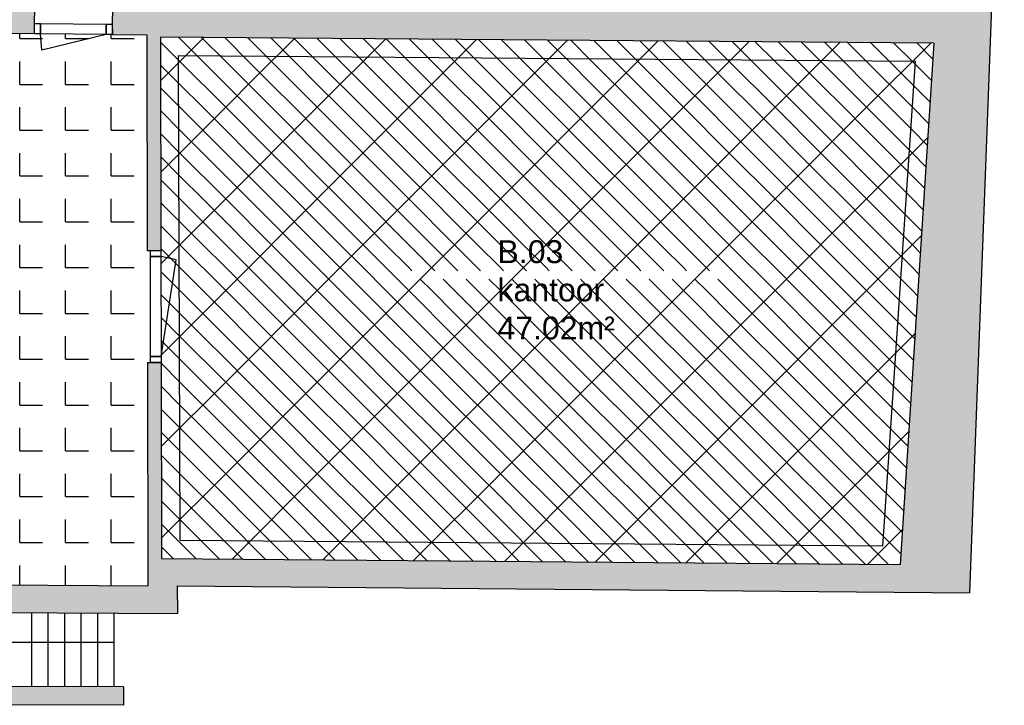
# Model space of a CAD drawing. Extents: x -9.8 to 14.6, y -7 to 44.3.
# Tile 4 of 9: x 2.7 to 13.5, y -4.5 to 3. Entities that reach past the tile are written whole.
import ezdxf

# ---------------------------------------------------------------- set-up
doc = ezdxf.new("R2010")
doc.units = 0
doc.linetypes.add('STRICHPUNKT', pattern=[25.4, 12.7, -6.35, 0, -6.35])
doc.linetypes.add('VERDECKT', pattern=[9.525, 6.35, -3.175])
for name, color, linetype in [('XR$1$STANDARD', 7, 'CONTINUOUS'), ('XR$2$STANDARD', 7, 'CONTINUOUS'), ('XR$3$STANDARD', 7, 'CONTINUOUS'), ('XR$4$STANDARD', 7, 'CONTINUOUS')]:
    doc.layers.add(name, color=color, linetype=linetype)
doc.styles.add('ARIAL', font='ARIAL.TTF')

# ---------------------------------------------------------------- blocks, each defined once
blk = doc.blocks.new('PATROON_5')
at = {"layer": 'XR$3$STANDARD', "color": 7, "linetype": 'ByBlock'}
for p, q in [((4.622, 2.622), (4.763, 2.763)), ((5.32, 2.32), (5.755, 2.755)), ((6.018, 2.018), (6.748, 2.748)), ((7, 2), (7.74, 2.74)), ((8, 2), (8.732, 2.732)), ((9, 2), (9.725, 2.725)), ((10, 2), (10.717, 2.717)), ((11, 2), (11.709, 2.709)), ((12, 2), (12.701, 2.701)), ((4.289, 2.289), (4.622, 2.622)), ((5, 2), (5.32, 2.32)), ((4.291, 1.291), (5, 2)), ((5, 1), (6, 2)), ((6, 2), (6.018, 2.018)), ((6, 1), (7, 2)), ((7, 1), (8, 2)), ((8, 1), (9, 2)), ((9, 1), (10, 2)), ((10, 1), (11, 2)), ((11, 1), (12, 2)), ((12, 1), (12.669, 1.669)), ((4.293, 0.293), (5, 1)), ((5, 0), (6, 1)), ((6, 0), (7, 1)), ((7, 0), (8, 1)), ((8, 0), (9, 1)), ((9, 0), (10, 1)), ((10, 0), (11, 1)), ((11, 0), (12, 1)), ((12, 0), (12.599, 0.599)), ((4.294, -0.706), (5, 0)), ((5, -1), (6, 0)), ((6, -1), (7, 0)), ((7, -1), (8, 0)), ((8, -1), (9, 0)), ((9, -1), (10, 0)), ((10, -1), (11, 0)), ((11, -1), (12, 0)), ((12, -1), (12.53, -0.47)), ((4.296, -1.704), (5, -1)), ((5, -2), (6, -1)), ((6, -2), (7, -1)), ((7, -2), (8, -1)), ((8, -2), (9, -1)), ((9, -2), (10, -1)), ((10, -2), (11, -1)), ((11, -2), (12, -1)), ((12, -2), (12.461, -1.539)), ((4.297, -2.703), (5, -2)), ((5.069, -2.931), (6, -2)), ((6.06, -2.94), (7, -2)), ((7.052, -2.948), (8, -2)), ((8.044, -2.956), (9, -2)), ((9.036, -2.964), (10, -2)), ((10.027, -2.973), (11, -2)), ((11.019, -2.981), (12, -2)), ((12.011, -2.989), (12.391, -2.609))]:
    blk.add_line(p, q, dxfattribs=at)
blk = doc.blocks.new('PATROON_9')
at = {"layer": 'XR$4$STANDARD', "color": 7, "linetype": 'ByBlock'}
for p, q in [((4.5, 2.5), (4.289, 2.711)), ((5, 2.5), (4.737, 2.763)), ((5.5, 2.5), (5.241, 2.759)), ((6, 2.5), (5.744, 2.756)), ((6.5, 2.5), (6.248, 2.752)), ((7, 2.5), (6.752, 2.748)), ((7.5, 2.5), (7.256, 2.744)), ((8, 2.5), (7.76, 2.74)), ((8.5, 2.5), (8.264, 2.736)), ((9, 2.5), (8.768, 2.732)), ((9.5, 2.5), (9.272, 2.728)), ((10, 2.5), (9.776, 2.724)), ((10.5, 2.5), (10.28, 2.72)), ((11, 2.5), (10.784, 2.716)), ((11.5, 2.5), (11.288, 2.712)), ((12, 2.5), (11.792, 2.708)), ((12.5, 2.5), (12.295, 2.705)), ((5, 2), (4.5, 2.5)), ((5.5, 2), (5, 2.5)), ((6, 2), (5.5, 2.5)), ((6.5, 2), (6, 2.5)), ((7, 2), (6.5, 2.5)), ((7.5, 2), (7, 2.5)), ((8, 2), (7.5, 2.5)), ((8.5, 2), (8, 2.5)), ((9, 2), (8.5, 2.5)), ((9.5, 2), (9, 2.5)), ((10, 2), (9.5, 2.5)), ((10.5, 2), (10, 2.5)), ((11, 2), (10.5, 2.5)), ((11.5, 2), (11, 2.5)), ((12, 2), (11.5, 2.5)), ((12.5, 2), (12, 2.5)), ((12.709, 2.291), (12.5, 2.5)), ((4.5, 2), (4.29, 2.21)), ((5, 1.5), (4.5, 2)), ((5.5, 1.5), (5, 2)), ((6, 1.5), (5.5, 2)), ((6.5, 1.5), (6, 2)), ((7, 1.5), (6.5, 2)), ((7.5, 1.5), (7, 2)), ((8, 1.5), (7.5, 2)), ((8.5, 1.5), (8, 2)), ((9, 1.5), (8.5, 2)), ((9.5, 1.5), (9, 2)), ((10, 1.5), (9.5, 2)), ((10.5, 1.5), (10, 2)), ((11, 1.5), (10.5, 2)), ((11.5, 1.5), (11, 2)), ((12, 1.5), (11.5, 2)), ((12.5, 1.5), (12, 2)), ((12.678, 1.822), (12.5, 2)), ((4.5, 1.5), (4.29, 1.71)), ((5, 1), (4.5, 1.5)), ((5.5, 1), (5, 1.5)), ((6, 1), (5.5, 1.5)), ((6.5, 1), (6, 1.5)), ((7, 1), (6.5, 1.5)), ((7.5, 1), (7, 1.5)), ((8, 1), (7.5, 1.5)), ((8.5, 1), (8, 1.5)), ((9, 1), (8.5, 1.5)), ((9.5, 1), (9, 1.5)), ((10, 1), (9.5, 1.5)), ((10.5, 1), (10, 1.5)), ((11, 1), (10.5, 1.5)), ((11.5, 1), (11, 1.5)), ((12, 1), (11.5, 1.5)), ((12.5, 1), (12, 1.5)), ((12.648, 1.352), (12.5, 1.5)), ((4.5, 1), (4.291, 1.209)), ((5, 0.5), (4.5, 1)), ((5.5, 0.5), (5, 1)), ((6, 0.5), (5.5, 1)), ((6.5, 0.5), (6, 1)), ((7, 0.5), (6.5, 1)), ((7.5, 0.5), (7, 1)), ((8, 0.5), (7.5, 1)), ((8.5, 0.5), (8, 1)), ((9, 0.5), (8.5, 1)), ((9.5, 0.5), (9, 1)), ((10, 0.5), (9.5, 1)), ((10.5, 0.5), (10, 1)), ((11, 0.5), (10.5, 1)), ((11.5, 0.5), (11, 1)), ((12, 0.5), (11.5, 1)), ((12.5, 0.5), (12, 1)), ((12.618, 0.882), (12.5, 1)), ((4.5, 0.5), (4.292, 0.708)), ((5, 0), (4.5, 0.5)), ((5.5, 0), (5, 0.5)), ((6, 0), (5.5, 0.5)), ((6.5, 0), (6, 0.5)), ((7, 0), (6.5, 0.5)), ((7.284, 0.216), (7, 0.5)), ((7.784, 0.216), (7.5, 0.5)), ((8.284, 0.216), (8, 0.5)), ((8.784, 0.216), (8.5, 0.5)), ((9.284, 0.216), (9, 0.5)), ((9.784, 0.216), (9.5, 0.5)), ((10.208, 0.292), (10, 0.5)), ((11, 0), (10.5, 0.5)), ((11.5, 0), (11, 0.5)), ((12, 0), (11.5, 0.5)), ((12.5, 0), (12, 0.5)), ((12.587, 0.413), (12.5, 0.5)), ((10.284, 0.216), (10.208, 0.292)), ((4.5, 0), (4.293, 0.207)), ((7.5, 0), (7.375, 0.125)), ((8, 0), (7.875, 0.125)), ((8.5, 0), (8.375, 0.125)), ((9, 0), (8.875, 0.125)), ((9.5, 0), (9.375, 0.125)), ((10, 0), (9.875, 0.125)), ((10.5, 0), (10.375, 0.125)), ((5, -0.5), (4.5, 0)), ((5.5, -0.5), (5, 0)), ((6, -0.5), (5.5, 0)), ((6.5, -0.5), (6, 0)), ((7, -0.5), (6.5, 0)), ((7.5, -0.5), (7, 0)), ((8, -0.5), (7.5, 0)), ((8.5, -0.5), (8, 0)), ((9, -0.5), (8.5, 0)), ((9.5, -0.5), (9, 0)), ((10, -0.5), (9.5, 0)), ((10.5, -0.5), (10, 0)), ((11, -0.5), (10.5, 0)), ((11.5, -0.5), (11, 0)), ((12, -0.5), (11.5, 0)), ((12.5, -0.5), (12, 0)), ((12.557, -0.057), (12.5, 0)), ((4.5, -0.5), (4.294, -0.294)), ((5, -1), (4.5, -0.5)), ((5.5, -1), (5, -0.5)), ((6, -1), (5.5, -0.5)), ((6.5, -1), (6, -0.5)), ((7, -1), (6.5, -0.5)), ((7.5, -1), (7, -0.5)), ((8, -1), (7.5, -0.5)), ((8.5, -1), (8, -0.5)), ((9, -1), (8.5, -0.5)), ((9.5, -1), (9, -0.5)), ((10, -1), (9.5, -0.5)), ((10.5, -1), (10, -0.5)), ((11, -1), (10.5, -0.5)), ((11.5, -1), (11, -0.5)), ((12, -1), (11.5, -0.5)), ((12.496, -0.996), (12, -0.5)), ((12.526, -0.526), (12.5, -0.5)), ((4.5, -1), (4.294, -0.794)), ((5, -1.5), (4.5, -1)), ((5.5, -1.5), (5, -1)), ((6, -1.5), (5.5, -1)), ((6.5, -1.5), (6, -1)), ((7, -1.5), (6.5, -1)), ((7.5, -1.5), (7, -1)), ((8, -1.5), (7.5, -1)), ((8.5, -1.5), (8, -1)), ((9, -1.5), (8.5, -1)), ((9.5, -1.5), (9, -1)), ((10, -1.5), (9.5, -1)), ((10.5, -1.5), (10, -1)), ((11, -1.5), (10.5, -1)), ((11.5, -1.5), (11, -1)), ((12, -1.5), (11.5, -1)), ((12.466, -1.466), (12, -1)), ((4.5, -1.5), (4.295, -1.295)), ((5, -2), (4.5, -1.5)), ((5.5, -2), (5, -1.5)), ((6, -2), (5.5, -1.5)), ((6.5, -2), (6, -1.5)), ((7, -2), (6.5, -1.5)), ((7.5, -2), (7, -1.5)), ((8, -2), (7.5, -1.5)), ((8.5, -2), (8, -1.5)), ((9, -2), (8.5, -1.5)), ((9.5, -2), (9, -1.5)), ((10, -2), (9.5, -1.5)), ((10.5, -2), (10, -1.5)), ((11, -2), (10.5, -1.5)), ((11.5, -2), (11, -1.5)), ((12, -2), (11.5, -1.5)), ((12.435, -1.935), (12, -1.5)), ((4.5, -2), (4.296, -1.796)), ((5, -2.5), (4.5, -2)), ((5.5, -2.5), (5, -2)), ((6, -2.5), (5.5, -2)), ((6.5, -2.5), (6, -2)), ((7, -2.5), (6.5, -2)), ((7.5, -2.5), (7, -2)), ((8, -2.5), (7.5, -2)), ((8.5, -2.5), (8, -2)), ((9, -2.5), (8.5, -2)), ((9.5, -2.5), (9, -2)), ((10, -2.5), (9.5, -2)), ((10.5, -2.5), (10, -2)), ((11, -2.5), (10.5, -2)), ((11.5, -2.5), (11, -2)), ((12, -2.5), (11.5, -2)), ((12.405, -2.405), (12, -2)), ((4.5, -2.5), (4.297, -2.297)), ((4.93, -2.93), (4.5, -2.5)), ((5.435, -2.935), (5, -2.5)), ((5.939, -2.939), (5.5, -2.5)), ((6.443, -2.943), (6, -2.5)), ((6.947, -2.947), (6.5, -2.5)), ((7.451, -2.951), (7, -2.5)), ((7.955, -2.955), (7.5, -2.5)), ((8.46, -2.96), (8, -2.5)), ((8.964, -2.964), (8.5, -2.5)), ((9.468, -2.968), (9, -2.5)), ((9.972, -2.972), (9.5, -2.5)), ((10.476, -2.976), (10, -2.5)), ((10.98, -2.98), (10.5, -2.5)), ((11.485, -2.985), (11, -2.5)), ((11.989, -2.989), (11.5, -2.5)), ((12.374, -2.874), (12, -2.5)), ((4.426, -2.926), (4.298, -2.798))]:
    blk.add_line(p, q, dxfattribs=at)
at = {"layer": 'XR$4$STANDARD', "color": 7, "linetype": 'VERDECKT'}
for p, q in [((4.5, 2.75), (4.485, 2.765)), ((4.623, 2.627), (4.5, 2.75)), ((5, 2.75), (4.989, 2.761)), ((5.25, 2.5), (5, 2.75)), ((5.5, 2.75), (5.492, 2.758)), ((5.75, 2.5), (5.5, 2.75)), ((6, 2.75), (5.996, 2.754)), ((6.25, 2.5), (6, 2.75)), ((6.75, 2.5), (6.5, 2.75)), ((7.25, 2.5), (7.004, 2.746)), ((7.75, 2.5), (7.508, 2.742)), ((8.25, 2.5), (8.012, 2.738)), ((8.75, 2.5), (8.516, 2.734)), ((9.25, 2.5), (9.02, 2.73)), ((9.75, 2.5), (9.524, 2.726)), ((10.25, 2.5), (10.028, 2.722)), ((10.75, 2.5), (10.532, 2.718)), ((11.25, 2.5), (11.036, 2.714)), ((11.75, 2.5), (11.54, 2.71)), ((12.25, 2.5), (12.043, 2.707)), ((12.724, 2.526), (12.547, 2.703)), ((4.75, 2.5), (4.623, 2.627)), ((5, 2.25), (4.75, 2.5)), ((5.5, 2.25), (5.25, 2.5)), ((6, 2.25), (5.75, 2.5)), ((6.5, 2.25), (6.25, 2.5)), ((7, 2.25), (6.75, 2.5)), ((7.5, 2.25), (7.25, 2.5)), ((8, 2.25), (7.75, 2.5)), ((8.5, 2.25), (8.25, 2.5)), ((9, 2.25), (8.75, 2.5)), ((9.5, 2.25), (9.25, 2.5)), ((10, 2.25), (9.75, 2.5)), ((10.5, 2.25), (10.25, 2.5)), ((11, 2.25), (10.75, 2.5)), ((11.5, 2.25), (11.25, 2.5)), ((12, 2.25), (11.75, 2.5)), ((12.5, 2.25), (12.25, 2.5)), ((4.5, 2.25), (4.289, 2.461)), ((4.75, 2), (4.5, 2.25)), ((5.25, 2), (5, 2.25)), ((5.75, 2), (5.5, 2.25)), ((6.25, 2), (6, 2.25)), ((6.75, 2), (6.5, 2.25)), ((7.25, 2), (7, 2.25)), ((7.75, 2), (7.5, 2.25)), ((8.25, 2), (8, 2.25)), ((8.75, 2), (8.5, 2.25)), ((9.25, 2), (9, 2.25)), ((9.75, 2), (9.5, 2.25)), ((10.25, 2), (10, 2.25)), ((10.75, 2), (10.5, 2.25)), ((11.25, 2), (11, 2.25)), ((11.75, 2), (11.5, 2.25)), ((12.25, 2), (12, 2.25)), ((12.694, 2.056), (12.5, 2.25)), ((4.5, 1.75), (4.29, 1.96)), ((5, 1.75), (4.75, 2)), ((5.5, 1.75), (5.25, 2)), ((6, 1.75), (5.75, 2)), ((6.5, 1.75), (6.25, 2)), ((7, 1.75), (6.75, 2)), ((7.5, 1.75), (7.25, 2)), ((8, 1.75), (7.75, 2)), ((8.5, 1.75), (8.25, 2)), ((9, 1.75), (8.75, 2)), ((9.5, 1.75), (9.25, 2)), ((10, 1.75), (9.75, 2)), ((10.5, 1.75), (10.25, 2)), ((11, 1.75), (10.75, 2)), ((11.5, 1.75), (11.25, 2)), ((12, 1.75), (11.75, 2)), ((12.5, 1.75), (12.25, 2)), ((4.75, 1.5), (4.5, 1.75)), ((5.25, 1.5), (5, 1.75)), ((5.75, 1.5), (5.5, 1.75)), ((6.25, 1.5), (6, 1.75)), ((6.75, 1.5), (6.5, 1.75)), ((7.25, 1.5), (7, 1.75)), ((7.75, 1.5), (7.5, 1.75)), ((8.25, 1.5), (8, 1.75)), ((8.75, 1.5), (8.5, 1.75)), ((9.25, 1.5), (9, 1.75)), ((9.75, 1.5), (9.5, 1.75)), ((10.25, 1.5), (10, 1.75)), ((10.75, 1.5), (10.5, 1.75)), ((11.25, 1.5), (11, 1.75)), ((11.75, 1.5), (11.5, 1.75)), ((12.25, 1.5), (12, 1.75)), ((12.663, 1.587), (12.5, 1.75)), ((4.5, 1.25), (4.291, 1.459)), ((5, 1.25), (4.75, 1.5)), ((5.5, 1.25), (5.25, 1.5)), ((6, 1.25), (5.75, 1.5)), ((6.5, 1.25), (6.25, 1.5)), ((7, 1.25), (6.75, 1.5)), ((7.5, 1.25), (7.25, 1.5)), ((8, 1.25), (7.75, 1.5)), ((8.5, 1.25), (8.25, 1.5)), ((9, 1.25), (8.75, 1.5)), ((9.5, 1.25), (9.25, 1.5)), ((10, 1.25), (9.75, 1.5)), ((10.5, 1.25), (10.25, 1.5)), ((11, 1.25), (10.75, 1.5)), ((11.5, 1.25), (11.25, 1.5)), ((12, 1.25), (11.75, 1.5)), ((12.5, 1.25), (12.25, 1.5)), ((4.75, 1), (4.5, 1.25)), ((5.25, 1), (5, 1.25)), ((5.75, 1), (5.5, 1.25)), ((6.25, 1), (6, 1.25)), ((6.75, 1), (6.5, 1.25)), ((7.25, 1), (7, 1.25)), ((7.75, 1), (7.5, 1.25)), ((8.25, 1), (8, 1.25)), ((8.75, 1), (8.5, 1.25)), ((9.25, 1), (9, 1.25)), ((9.75, 1), (9.5, 1.25)), ((10.25, 1), (10, 1.25)), ((10.75, 1), (10.5, 1.25)), ((11.25, 1), (11, 1.25)), ((11.75, 1), (11.5, 1.25)), ((12.25, 1), (12, 1.25)), ((12.633, 1.117), (12.5, 1.25)), ((5, 0.75), (4.75, 1)), ((5.5, 0.75), (5.25, 1)), ((6, 0.75), (5.75, 1)), ((6.5, 0.75), (6.25, 1)), ((7, 0.75), (6.75, 1)), ((7.5, 0.75), (7.25, 1)), ((8, 0.75), (7.75, 1)), ((8.5, 0.75), (8.25, 1)), ((9, 0.75), (8.75, 1)), ((9.5, 0.75), (9.25, 1)), ((10, 0.75), (9.75, 1)), ((10.5, 0.75), (10.25, 1)), ((11, 0.75), (10.75, 1)), ((11.5, 0.75), (11.25, 1)), ((12, 0.75), (11.75, 1)), ((12.5, 0.75), (12.25, 1)), ((4.5, 0.75), (4.292, 0.958)), ((4.75, 0.5), (4.5, 0.75)), ((5.25, 0.5), (5, 0.75)), ((5.75, 0.5), (5.5, 0.75)), ((6.25, 0.5), (6, 0.75)), ((6.75, 0.5), (6.5, 0.75)), ((7.25, 0.5), (7, 0.75)), ((7.75, 0.5), (7.5, 0.75)), ((8.25, 0.5), (8, 0.75)), ((8.75, 0.5), (8.5, 0.75)), ((9.25, 0.5), (9, 0.75)), ((9.75, 0.5), (9.5, 0.75)), ((10.25, 0.5), (10, 0.75)), ((10.75, 0.5), (10.5, 0.75)), ((11.25, 0.5), (11, 0.75)), ((11.75, 0.5), (11.5, 0.75)), ((12.25, 0.5), (12, 0.75)), ((12.602, 0.648), (12.5, 0.75)), ((4.5, 0.25), (4.292, 0.458)), ((5, 0.25), (4.75, 0.5)), ((5.5, 0.25), (5.25, 0.5)), ((6, 0.25), (5.75, 0.5)), ((6.5, 0.25), (6.25, 0.5)), ((7, 0.25), (6.75, 0.5)), ((7.5, 0.25), (7.25, 0.5)), ((8, 0.25), (7.75, 0.5)), ((8.5, 0.25), (8.25, 0.5)), ((9, 0.25), (8.75, 0.5)), ((9.5, 0.25), (9.25, 0.5)), ((9.779, 0.471), (9.75, 0.5)), ((10, 0.25), (9.779, 0.471)), ((10.5, 0.25), (10.25, 0.5)), ((11, 0.25), (10.75, 0.5)), ((11.5, 0.25), (11.25, 0.5)), ((12, 0.25), (11.75, 0.5)), ((12.5, 0.25), (12.25, 0.5)), ((4.75, 0), (4.5, 0.25)), ((5.25, 0), (5, 0.25)), ((5.75, 0), (5.5, 0.25)), ((6.25, 0), (6, 0.25)), ((6.75, 0), (6.5, 0.25)), ((7.034, 0.216), (7, 0.25)), ((7.534, 0.216), (7.5, 0.25)), ((8.034, 0.216), (8, 0.25)), ((8.534, 0.216), (8.5, 0.25)), ((9.034, 0.216), (9, 0.25)), ((9.534, 0.216), (9.5, 0.25)), ((10.034, 0.216), (10, 0.25)), ((10.75, 0), (10.5, 0.25)), ((11.25, 0), (11, 0.25)), ((11.75, 0), (11.5, 0.25)), ((12.25, 0), (12, 0.25)), ((12.572, 0.178), (12.5, 0.25)), ((7.25, 0), (7.125, 0.125)), ((7.75, 0), (7.625, 0.125)), ((8.25, 0), (8.125, 0.125)), ((8.75, 0), (8.625, 0.125)), ((9.25, 0), (9.125, 0.125)), ((9.75, 0), (9.625, 0.125)), ((10.25, 0), (10.125, 0.125)), ((5, -0.25), (4.75, 0)), ((5.5, -0.25), (5.25, 0)), ((6, -0.25), (5.75, 0)), ((6.5, -0.25), (6.25, 0)), ((7, -0.25), (6.75, 0)), ((7.5, -0.25), (7.25, 0)), ((8, -0.25), (7.75, 0)), ((8.5, -0.25), (8.25, 0)), ((9, -0.25), (8.75, 0)), ((9.5, -0.25), (9.25, 0)), ((10, -0.25), (9.75, 0)), ((10.5, -0.25), (10.25, 0)), ((11, -0.25), (10.75, 0)), ((11.5, -0.25), (11.25, 0)), ((12, -0.25), (11.75, 0)), ((12.5, -0.25), (12.25, 0)), ((4.5, -0.25), (4.293, -0.043)), ((4.75, -0.5), (4.5, -0.25)), ((5.25, -0.5), (5, -0.25)), ((5.75, -0.5), (5.5, -0.25)), ((6.25, -0.5), (6, -0.25)), ((6.75, -0.5), (6.5, -0.25)), ((7.25, -0.5), (7, -0.25)), ((7.75, -0.5), (7.5, -0.25)), ((8.25, -0.5), (8, -0.25)), ((8.75, -0.5), (8.5, -0.25)), ((9.25, -0.5), (9, -0.25)), ((9.75, -0.5), (9.5, -0.25)), ((10.25, -0.5), (10, -0.25)), ((10.75, -0.5), (10.5, -0.25)), ((11.25, -0.5), (11, -0.25)), ((11.75, -0.5), (11.5, -0.25)), ((12.25, -0.5), (12, -0.25)), ((12.542, -0.292), (12.5, -0.25)), ((5, -0.75), (4.75, -0.5)), ((5.5, -0.75), (5.25, -0.5)), ((6, -0.75), (5.75, -0.5)), ((6.5, -0.75), (6.25, -0.5)), ((7, -0.75), (6.75, -0.5)), ((7.5, -0.75), (7.25, -0.5)), ((8, -0.75), (7.75, -0.5)), ((8.5, -0.75), (8.25, -0.5)), ((9, -0.75), (8.75, -0.5)), ((9.5, -0.75), (9.25, -0.5)), ((10, -0.75), (9.75, -0.5)), ((10.5, -0.75), (10.25, -0.5)), ((11, -0.75), (10.75, -0.5)), ((11.5, -0.75), (11.25, -0.5)), ((12, -0.75), (11.75, -0.5)), ((12.5, -0.75), (12.25, -0.5)), ((4.5, -0.75), (4.294, -0.544)), ((4.75, -1), (4.5, -0.75)), ((5.25, -1), (5, -0.75)), ((5.75, -1), (5.5, -0.75)), ((6.25, -1), (6, -0.75)), ((6.75, -1), (6.5, -0.75)), ((7.25, -1), (7, -0.75)), ((7.75, -1), (7.5, -0.75)), ((8.25, -1), (8, -0.75)), ((8.75, -1), (8.5, -0.75)), ((9.25, -1), (9, -0.75)), ((9.75, -1), (9.5, -0.75)), ((10.25, -1), (10, -0.75)), ((10.75, -1), (10.5, -0.75)), ((11.25, -1), (11, -0.75)), ((11.75, -1), (11.5, -0.75)), ((12.25, -1), (12, -0.75)), ((12.511, -0.761), (12.5, -0.75)), ((4.5, -1.25), (4.295, -1.045)), ((5, -1.25), (4.75, -1)), ((5.5, -1.25), (5.25, -1)), ((6, -1.25), (5.75, -1)), ((6.5, -1.25), (6.25, -1)), ((7, -1.25), (6.75, -1)), ((7.5, -1.25), (7.25, -1)), ((8, -1.25), (7.75, -1)), ((8.5, -1.25), (8.25, -1)), ((9, -1.25), (8.75, -1)), ((9.5, -1.25), (9.25, -1)), ((10, -1.25), (9.75, -1)), ((10.5, -1.25), (10.25, -1)), ((11, -1.25), (10.75, -1)), ((11.5, -1.25), (11.25, -1)), ((12, -1.25), (11.75, -1)), ((12.481, -1.231), (12.25, -1)), ((4.75, -1.5), (4.5, -1.25)), ((5.25, -1.5), (5, -1.25)), ((5.75, -1.5), (5.5, -1.25)), ((6.25, -1.5), (6, -1.25)), ((6.75, -1.5), (6.5, -1.25)), ((7.25, -1.5), (7, -1.25)), ((7.75, -1.5), (7.5, -1.25)), ((8.25, -1.5), (8, -1.25)), ((8.75, -1.5), (8.5, -1.25)), ((9.25, -1.5), (9, -1.25)), ((9.75, -1.5), (9.5, -1.25)), ((10.25, -1.5), (10, -1.25)), ((10.75, -1.5), (10.5, -1.25)), ((11.25, -1.5), (11, -1.25)), ((11.75, -1.5), (11.5, -1.25)), ((12.25, -1.5), (12, -1.25)), ((5, -1.75), (4.75, -1.5)), ((5.5, -1.75), (5.25, -1.5)), ((6, -1.75), (5.75, -1.5)), ((6.5, -1.75), (6.25, -1.5)), ((7, -1.75), (6.75, -1.5)), ((7.5, -1.75), (7.25, -1.5)), ((8, -1.75), (7.75, -1.5)), ((8.5, -1.75), (8.25, -1.5)), ((9, -1.75), (8.75, -1.5)), ((9.5, -1.75), (9.25, -1.5)), ((10, -1.75), (9.75, -1.5)), ((10.5, -1.75), (10.25, -1.5)), ((11, -1.75), (10.75, -1.5)), ((11.5, -1.75), (11.25, -1.5)), ((12, -1.75), (11.75, -1.5)), ((12.45, -1.7), (12.25, -1.5)), ((4.5, -1.75), (4.296, -1.546)), ((4.75, -2), (4.5, -1.75)), ((5.25, -2), (5, -1.75)), ((5.75, -2), (5.5, -1.75)), ((6.25, -2), (6, -1.75)), ((6.75, -2), (6.5, -1.75)), ((7.25, -2), (7, -1.75)), ((7.75, -2), (7.5, -1.75)), ((8.25, -2), (8, -1.75)), ((8.75, -2), (8.5, -1.75)), ((9.25, -2), (9, -1.75)), ((9.75, -2), (9.5, -1.75)), ((10.25, -2), (10, -1.75)), ((10.75, -2), (10.5, -1.75)), ((11.25, -2), (11, -1.75)), ((11.75, -2), (11.5, -1.75)), ((12.25, -2), (12, -1.75)), ((5, -2.25), (4.75, -2)), ((5.5, -2.25), (5.25, -2)), ((6, -2.25), (5.75, -2)), ((6.5, -2.25), (6.25, -2)), ((7, -2.25), (6.75, -2)), ((7.5, -2.25), (7.25, -2)), ((8, -2.25), (7.75, -2)), ((8.5, -2.25), (8.25, -2)), ((9, -2.25), (8.75, -2)), ((9.5, -2.25), (9.25, -2)), ((10, -2.25), (9.75, -2)), ((10.5, -2.25), (10.25, -2)), ((11, -2.25), (10.75, -2)), ((11.5, -2.25), (11.25, -2)), ((12, -2.25), (11.75, -2)), ((12.42, -2.17), (12.25, -2)), ((4.5, -2.25), (4.296, -2.046)), ((4.75, -2.5), (4.5, -2.25)), ((5.25, -2.5), (5, -2.25)), ((5.75, -2.5), (5.5, -2.25)), ((6.25, -2.5), (6, -2.25)), ((6.75, -2.5), (6.5, -2.25)), ((7.25, -2.5), (7, -2.25)), ((7.75, -2.5), (7.5, -2.25)), ((8.25, -2.5), (8, -2.25)), ((8.75, -2.5), (8.5, -2.25)), ((9.25, -2.5), (9, -2.25)), ((9.75, -2.5), (9.5, -2.25)), ((10.25, -2.5), (10, -2.25)), ((10.75, -2.5), (10.5, -2.25)), ((11.25, -2.5), (11, -2.25)), ((11.75, -2.5), (11.5, -2.25)), ((12.25, -2.5), (12, -2.25)), ((4.5, -2.75), (4.297, -2.547)), ((5, -2.75), (4.75, -2.5)), ((5.5, -2.75), (5.25, -2.5)), ((6, -2.75), (5.75, -2.5)), ((6.5, -2.75), (6.25, -2.5)), ((7, -2.75), (6.75, -2.5)), ((7.5, -2.75), (7.25, -2.5)), ((8, -2.75), (7.75, -2.5)), ((8.5, -2.75), (8.25, -2.5)), ((9, -2.75), (8.75, -2.5)), ((9.5, -2.75), (9.25, -2.5)), ((10, -2.75), (9.75, -2.5)), ((10.5, -2.75), (10.25, -2.5)), ((11, -2.75), (10.75, -2.5)), ((11.5, -2.75), (11.25, -2.5)), ((12, -2.75), (11.75, -2.5)), ((12.389, -2.639), (12.25, -2.5)), ((4.678, -2.928), (4.5, -2.75)), ((5.182, -2.932), (5, -2.75)), ((5.687, -2.937), (5.5, -2.75)), ((6.191, -2.941), (6, -2.75)), ((6.695, -2.945), (6.5, -2.75)), ((7.199, -2.949), (7, -2.75)), ((7.703, -2.953), (7.5, -2.75)), ((8.207, -2.957), (8, -2.75)), ((8.712, -2.962), (8.5, -2.75)), ((9.216, -2.966), (9, -2.75)), ((9.72, -2.97), (9.5, -2.75)), ((10.224, -2.974), (10, -2.75)), ((10.728, -2.978), (10.5, -2.75)), ((11.233, -2.983), (11, -2.75)), ((11.737, -2.987), (11.5, -2.75)), ((12.241, -2.991), (12, -2.75))]:
    blk.add_line(p, q, dxfattribs=at)

msp = doc.modelspace()

# ---------------------------------------------------------------- hatches: boundary and pattern name
at = {"layer": 'XR$2$STANDARD', "linetype": 'ByBlock'}
h = msp.add_hatch(color=250, dxfattribs=at)
h.dxf.hatch_style = 2
h.paths.add_polyline_path([(-1.547, -3.187), (-1.52, -0.917), (-1.609, -0.917), (-1.666, -0.917), (-1.666, -0.917), (-1.68, -0.917), (-1.707, -2.878), (-9.307, -2.876), (-8.791, 2.623), (-1.627, 2.567), (-1.662, 0.304), (-1.579, 0.304), (-1.522, 0.304), (-1.522, 0.304), (-1.505, 0.304), (-1.475, 2.836), (2.912, 2.801), (2.909, 2.915), (2.912, 2.915), (2.918, 3.353), (2.768, 3.355), (2.77, 6.114), (2.77, 6.355), (2.77, 6.355), (2.771, 9.094), (4.019, 9.086), (4.019, 9.442), (3.656, 9.445), (3.542, 9.445), (3.542, 9.446), (2.334, 9.454), (2.328, 9.089), (2.613, 9.088), (2.568, 3.369), (-8.705, 3.457), (-7.991, 9.136), (-7.744, 9.135), (-7.738, 9.52), (-7.882, 9.521), (-4.686, 41.55), (-3.477, 41.259), (-3.419, 41.502), (-3.711, 41.572), (-3.544, 42.223), (-3.739, 42.27), (-3.905, 41.619), (-5.052, 41.895), (-9.795, -3.188), (-1.853, -3.176), (-1.858, -3.483), (0.522, -3.501), (0.524, -3.231), (0.524, -3.201)])
h = msp.add_hatch(color=250, dxfattribs=at)
h.dxf.hatch_style = 2
h.paths.add_polyline_path([(1.745, -3.209), (1.743, -3.323), (1.742, -3.509), (4.477, -3.524), (4.473, -3.223), (13.125, -3.298), (13.504, 6.828), (12.891, 6.851), (12.74, 3.266), (4.77, 3.337), (4.77, 3.337), (3.768, 3.346), (3.762, 2.795), (4.139, 2.792), (4.143, 0.438), (4.292, 0.438), (4.289, 2.767), (12.735, 2.701), (12.367, -2.992), (4.298, -2.925), (4.294, -0.787), (4.18, -0.787), (4.18, -0.787), (4.145, -0.787), (4.15, -3.225)])
h = msp.add_hatch(color=250, dxfattribs=at)
h.dxf.hatch_style = 2
h.paths.add_polyline_path([(3.882, -4.327), (-1.587, -4.311), (-1.587, -4.511), (3.882, -4.527)])
at = {"layer": 'XR$3$STANDARD', "linetype": 'ByBlock'}
h = msp.add_hatch(dxfattribs=at)
h.set_pattern_fill('PATROON_NA', scale=0.25, style=0, pattern_type=2)
h.set_pattern_definition([(0, (0.25, 0.25), (0.5, 0.5), [0.25, -0.25]), (90, (0.25, 0.25), (0.5, 0.5), [0.25, -0.25])])
h.paths.add_polyline_path([(-1.475, 2.836), (-1.547, -3.187), (4.15, -3.225), (4.139, 2.792)], flags=0)

# ---------------------------------------------------------------- linework, layer by layer
at = {"layer": 'XR$1$STANDARD', "color": 100, "linetype": 'ByBlock'}
for p, q in [((13.504, 6.828), (13.125, -3.298)), ((2.912, 2.801), (2.918, 3.355)), ((3.762, 2.795), (3.768, 3.346)), ((2.912, 2.801), (-1.475, 2.836)), ((3.762, 2.795), (4.139, 2.792)), ((4.139, 2.792), (4.143, 0.438)), ((4.289, 2.767), (4.292, 0.438)), ((12.735, 2.701), (4.289, 2.767)), ((12.735, 2.701), (12.367, -2.992)), ((4.143, 0.438), (4.292, 0.438)), ((4.145, -0.787), (4.15, -3.225)), ((4.145, -0.787), (4.294, -0.787)), ((4.294, -0.787), (4.298, -2.925)), ((4.298, -2.925), (12.367, -2.992)), ((1.745, -3.209), (4.15, -3.225)), ((4.477, -3.524), (4.473, -3.223)), ((4.473, -3.223), (13.125, -3.298)), ((1.742, -3.509), (4.477, -3.524)), ((3.882, -4.327), (-1.587, -4.311)), ((3.882, -4.327), (3.882, -4.527)), ((3.882, -4.527), (-1.587, -4.511))]:
    msp.add_line(p, q, dxfattribs=at)
at = {"layer": 'XR$1$STANDARD', "color": 240, "linetype": 'ByBlock'}
for p, q in [((2.992, 2.625), (2.979, 2.803)), ((3.695, 2.794), (2.992, 2.625)), ((4.46, 0.335), (4.293, 0.371)), ((4.294, -0.72), (4.46, 0.335)), ((2.882, -4.327), (2.882, -3.523)), ((3.062, -4.327), (3.062, -3.523)), ((3.242, -4.327), (3.242, -3.523)), ((3.422, -4.327), (3.422, -3.523)), ((3.602, -4.327), (3.602, -3.523)), ((3.782, -4.327), (3.782, -3.523)), ((3.782, -3.841), (2.342, -3.841))]:
    msp.add_line(p, q, dxfattribs=at)
for points in [[(2.979, 2.801), (2.912, 2.801), (2.91, 2.915), (2.978, 2.915), (2.979, 2.801)], [(3.695, 2.794), (2.979, 2.801), (2.978, 2.915), (3.694, 2.908), (3.695, 2.794)], [(3.762, 2.795), (3.695, 2.794), (3.694, 2.908), (3.761, 2.909), (3.762, 2.795)], [(4.179, 0.37), (4.178, 0.437), (4.292, 0.438), (4.293, 0.371), (4.179, 0.37)], [(4.18, -0.72), (4.179, 0.37), (4.293, 0.371), (4.294, -0.72), (4.18, -0.72)], [(4.18, -0.787), (4.18, -0.72), (4.294, -0.72), (4.294, -0.787), (4.18, -0.787)]]:
    msp.add_lwpolyline(points, close=True, dxfattribs=at)
at = {"layer": 'XR$4$STANDARD', "color": 4, "linetype": 'STRICHPUNKT'}
msp.add_lwpolyline([(4.483, 2.566), (12.529, 2.502), (12.173, -2.789), (4.504, -2.728), (4.483, 2.566)], close=True, dxfattribs=at)

# ---------------------------------------------------------------- block references
at = {"layer": 'XR$3$STANDARD', "color": 7, "linetype": 'ByBlock'}
msp.add_blockref('PATROON_5', (0, 0), dxfattribs=at)
at = {"layer": 'XR$4$STANDARD', "color": 7, "linetype": 'ByBlock'}
msp.add_blockref('PATROON_9', (0, 0), dxfattribs=at)

# ---------------------------------------------------------------- texts
at = {"layer": 'XR$1$STANDARD', "color": 7, "linetype": 'ByBlock', "insert": (7.969, 0.549), "char_height": 0.25, "width": 1.35, "attachment_point": 1, "style": 'ARIAL'}
msp.add_mtext('B.03\\Pkantoor\\P47.02m²', dxfattribs=at)

doc.saveas('drawing.dxf')
